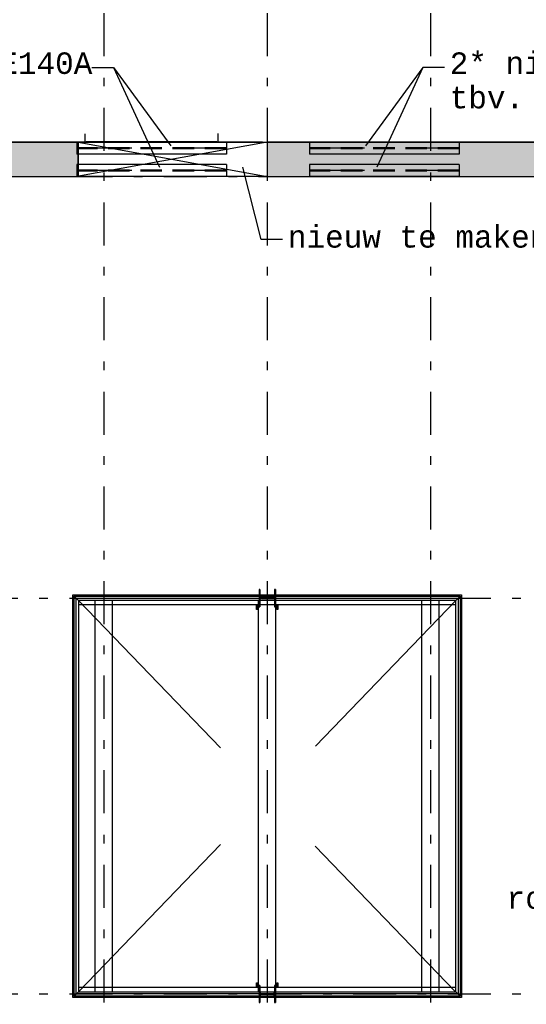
# Model space of a CAD drawing. Extents: x 2 to 87, y -108 to 11.
# Tile 162 of 210: x 24.55 to 30.44, y -19.93 to -8.48. Entities that reach past the tile are written whole.
import ezdxf

# ---------------------------------------------------------------- set-up
doc = ezdxf.new("R2010")
doc.units = 0
doc.header["$MEASUREMENT"] = 0
for name, pattern in [('DASHDOT', [1, 0.5, -0.25, 0, -0.25]), ('HIDDEN', [0.375, 0.25, -0.125]), ('OVERHEAD', [3.96875, 2.38125, -1.5875])]:
    doc.linetypes.add(name, pattern=pattern)
for name, color, linetype in [('10', 7, 'CONTINUOUS'), ('18', 7, 'CONTINUOUS'), ('19', 7, 'CONTINUOUS'), ('2', 7, 'CONTINUOUS'), ('21', 7, 'CONTINUOUS'), ('22', 7, 'CONTINUOUS'), ('3', 7, 'CONTINUOUS'), ('4', 7, 'CONTINUOUS'), ('5', 7, 'CONTINUOUS'), ('7', 7, 'CONTINUOUS'), ('8', 7, 'CONTINUOUS')]:
    doc.layers.add(name, color=color, linetype=linetype)
doc.styles.add('MONOTXT', font='MONOTXT', dxfattribs={"height": 0.2})

# ---------------------------------------------------------------- blocks, each defined once
blk = doc.blocks.new('*N48')
at = {"layer": '3', "color": 62, "linetype": 'Continuous'}
for p, q in [((-0.085, 0.1), (-0.095, 0.1)), ((-0.095, 0.1), (-0.095, -0.1)), ((-0.085, 0.1), (-0.085, 0.0212)), ((-0.0797, 0.0085), (-0.085, 0.0212)), ((-0.067, 0.0032), (-0.0797, 0.0085)), ((0.067, 0.0032), (-0.067, 0.0032)), ((0.0797, 0.0085), (0.067, 0.0032)), ((0.085, 0.0212), (0.0797, 0.0085)), ((0.095, 0.1), (0.085, 0.1)), ((0.085, 0.1), (0.085, 0.0212)), ((0.095, 0.1), (0.095, -0.1)), ((-0.085, -0.1), (-0.095, -0.1)), ((-0.0797, -0.0085), (-0.085, -0.0213)), ((-0.085, -0.0213), (-0.085, -0.1)), ((-0.067, -0.0033), (-0.0797, -0.0085)), ((0.067, -0.0033), (-0.067, -0.0033)), ((0.0797, -0.0085), (0.067, -0.0033)), ((0.085, -0.0213), (0.0797, -0.0085)), ((0.085, -0.0213), (0.085, -0.1)), ((0.095, -0.1), (0.085, -0.1))]:
    blk.add_line(p, q, dxfattribs=at)
for points in [[(-0.085, 0.1), (-0.095, 0.1), (-0.095, -0.1)], [(-0.085, 0.1), (-0.085, -0.1), (-0.095, -0.1)], [(-0.095, 0.1), (-0.095, 0.1), (-0.095, -0.1)], [(-0.085, 0.1), (-0.085, 0.1), (-0.085, 0.0212)], [(-0.0797, 0.0085), (-0.085, 0.0212), (-0.085, -0.0213)], [(-0.0797, 0.0085), (-0.0797, -0.0085), (-0.085, -0.0213)], [(-0.067, 0.0032), (-0.0797, 0.0085), (-0.0797, -0.0085)], [(-0.067, 0.0032), (-0.067, -0.0033), (-0.0797, -0.0085)], [(0.067, 0.0032), (-0.067, 0.0032), (-0.067, -0.0033)], [(0.067, 0.0032), (0.067, -0.0033), (-0.067, -0.0033)], [(0.0797, 0.0085), (0.067, 0.0032), (0.067, -0.0033)], [(0.0797, 0.0085), (0.0797, -0.0085), (0.067, -0.0033)], [(0.085, 0.0212), (0.0797, 0.0085), (0.0797, -0.0085)], [(0.085, 0.0212), (0.085, -0.0213), (0.0797, -0.0085)], [(0.095, 0.1), (0.085, 0.1), (0.085, -0.1)], [(0.095, 0.1), (0.095, -0.1), (0.085, -0.1)], [(0.085, 0.1), (0.085, 0.1), (0.085, 0.0212)], [(0.095, 0.1), (0.095, 0.1), (0.095, -0.1)], [(-0.085, -0.0213), (-0.085, -0.0213), (-0.085, -0.1)], [(0.085, -0.0213), (0.085, -0.0213), (0.085, -0.1)]]:
    blk.add_solid(points, dxfattribs=at)
blk = doc.blocks.new('*N49')
at = {"layer": '3', "color": 62, "linetype": 'Continuous'}
for p, q in [((-0.085, 0.1), (-0.095, 0.1)), ((-0.095, 0.1), (-0.095, -0.1)), ((-0.085, 0.1), (-0.085, 0.0212)), ((-0.0797, 0.0085), (-0.085, 0.0212)), ((-0.067, 0.0032), (-0.0797, 0.0085)), ((0.067, 0.0032), (-0.067, 0.0032)), ((0.0797, 0.0085), (0.067, 0.0032)), ((0.085, 0.0212), (0.0797, 0.0085)), ((0.095, 0.1), (0.085, 0.1)), ((0.085, 0.1), (0.085, 0.0212)), ((0.095, 0.1), (0.095, -0.1)), ((-0.085, -0.1), (-0.095, -0.1)), ((-0.0797, -0.0085), (-0.085, -0.0213)), ((-0.085, -0.0213), (-0.085, -0.1)), ((-0.067, -0.0033), (-0.0797, -0.0085)), ((0.067, -0.0033), (-0.067, -0.0033)), ((0.0797, -0.0085), (0.067, -0.0033)), ((0.085, -0.0213), (0.0797, -0.0085)), ((0.085, -0.0213), (0.085, -0.1)), ((0.095, -0.1), (0.085, -0.1))]:
    blk.add_line(p, q, dxfattribs=at)
for points in [[(-0.085, 0.1), (-0.095, 0.1), (-0.095, -0.1)], [(-0.085, 0.1), (-0.085, -0.1), (-0.095, -0.1)], [(-0.095, 0.1), (-0.095, 0.1), (-0.095, -0.1)], [(-0.085, 0.1), (-0.085, 0.1), (-0.085, 0.0212)], [(-0.0797, 0.0085), (-0.085, 0.0212), (-0.085, -0.0213)], [(-0.0797, 0.0085), (-0.0797, -0.0085), (-0.085, -0.0213)], [(-0.067, 0.0032), (-0.0797, 0.0085), (-0.0797, -0.0085)], [(-0.067, 0.0032), (-0.067, -0.0033), (-0.0797, -0.0085)], [(0.067, 0.0032), (-0.067, 0.0032), (-0.067, -0.0033)], [(0.067, 0.0032), (0.067, -0.0033), (-0.067, -0.0033)], [(0.0797, 0.0085), (0.067, 0.0032), (0.067, -0.0033)], [(0.0797, 0.0085), (0.0797, -0.0085), (0.067, -0.0033)], [(0.085, 0.0212), (0.0797, 0.0085), (0.0797, -0.0085)], [(0.085, 0.0212), (0.085, -0.0213), (0.0797, -0.0085)], [(0.095, 0.1), (0.085, 0.1), (0.085, -0.1)], [(0.095, 0.1), (0.095, -0.1), (0.085, -0.1)], [(0.085, 0.1), (0.085, 0.1), (0.085, 0.0212)], [(0.095, 0.1), (0.095, 0.1), (0.095, -0.1)], [(-0.085, -0.0213), (-0.085, -0.0213), (-0.085, -0.1)], [(0.085, -0.0213), (0.085, -0.0213), (0.085, -0.1)]]:
    blk.add_solid(points, dxfattribs=at)

msp = doc.modelspace()

# ---------------------------------------------------------------- linework, layer by layer
at = {"layer": '10', "color": 7, "linetype": 'Continuous'}
for p, q in [((25.3893, -9.0385), (25.6393, -9.0385)), ((25.6393, -9.0385), (26.174, -10.1987)), ((25.6393, -9.0385), (26.3056, -9.9475)), ((29.2384, -9.0385), (28.5721, -9.9475)), ((29.2384, -9.0385), (28.7037, -10.1987)), ((29.4884, -9.0385), (29.2384, -9.0385)), ((27.356, -11.0396), (27.1436, -10.1981)), ((27.606, -11.0396), (27.356, -11.0396))]:
    msp.add_line(p, q, dxfattribs=at)
at = {"layer": '10', "color": 62, "linetype": 'Continuous'}
for p, q in [((27.3326, -15.2825), (25.233, -15.2825)), ((25.4276, -19.7821), (25.4276, -15.2329)), ((25.6276, -19.7821), (25.6276, -15.2329)), ((27.3276, -19.7821), (27.3276, -15.2329)), ((27.5126, -15.2825), (27.3426, -15.2825)), ((29.6222, -15.2825), (27.5226, -15.2825)), ((27.5276, -19.7821), (27.5276, -15.2329)), ((29.2276, -19.7821), (29.2276, -15.2329)), ((29.4276, -19.7821), (29.4276, -15.2329)), ((27.3326, -19.7325), (25.233, -19.7325)), ((27.5126, -19.7325), (27.3426, -19.7325)), ((29.6222, -19.7325), (27.5226, -19.7325))]:
    msp.add_line(p, q, dxfattribs=at)
at = {"layer": '18', "color": 62, "linetype": 'Continuous'}
for p, q in [((10.5276, -9.9075), (25.2276, -9.9075)), ((25.2276, -9.9075), (25.2276, -10.3075)), ((27.4276, -9.9075), (49.6276, -9.9075)), ((27.4276, -9.9075), (27.4276, -10.3075)), ((10.9069, -10.3075), (25.2276, -10.3075)), ((27.4276, -10.3075), (27.6392, -10.3075)), ((27.6392, -10.3075), (28.2589, -10.3075)), ((28.2589, -10.3075), (49.6276, -10.3075))]:
    msp.add_line(p, q, dxfattribs=at)
for points in [[(10.5276, -9.9075), (10.5276, -9.9075), (25.2276, -9.9075)], [(10.5276, -9.9075), (10.5276, -10.3075), (25.2276, -10.3075)], [(10.5276, -9.9075), (25.2276, -9.9075), (25.2276, -10.3075)], [(27.4276, -9.9075), (27.4276, -9.9075), (49.6276, -9.9075)], [(27.4276, -9.9075), (27.4276, -10.3075), (49.6276, -10.3075)], [(27.4276, -9.9075), (49.6276, -9.9075), (49.6276, -10.3075)], [(10.9069, -10.3075), (10.9069, -10.3075), (25.2276, -10.3075)], [(27.4276, -10.3075), (27.4276, -10.3075), (27.6392, -10.3075)], [(27.6392, -10.3075), (27.6392, -10.3075), (28.2589, -10.3075)], [(28.2589, -10.3075), (28.2589, -10.3075), (49.6276, -10.3075)]]:
    msp.add_solid(points, dxfattribs=at)
at = {"layer": '19', "color": 1, "linetype": 'Continuous'}
for p, q in [((27.4276, -9.9075), (25.2126, -10.3075)), ((25.2276, -9.9075), (27.4276, -10.3075))]:
    msp.add_line(p, q, dxfattribs=at)
msp.add_lwpolyline([(25.2276, -10.3075), (25.2276, -9.9075), (27.4276, -9.9075), (27.4276, -10.3075)], close=True, dxfattribs=at)
at = {"layer": '2', "color": 62, "linetype": 'Continuous'}
for p, q in [((25.3126, -9.9075), (25.3126, -9.8102)), ((26.8526, -9.8075), (26.8526, -9.9075)), ((27.3717, -9.9075), (10.1276, -9.9075)), ((25.2276, -10.3075), (25.2276, -9.9075)), ((25.3226, -9.8975), (26.8406, -9.8975)), ((25.3226, -9.8975), (25.3226, -9.9075)), ((26.8406, -9.9075), (26.8406, -9.8975)), ((50.0276, -9.9075), (27.4276, -9.9075)), ((27.4276, -9.9075), (27.4276, -10.3075)), ((10.5276, -10.3075), (25.2276, -10.3075)), ((27.4276, -10.3075), (49.6276, -10.3075))]:
    msp.add_line(p, q, dxfattribs=at)
at = {"layer": '21', "color": 4, "linetype": 'Continuous'}
for p, q in [((26.9526, -9.9075), (25.2126, -9.9075)), ((25.2126, -9.9075), (25.2126, -10.0475)), ((26.9526, -9.9075), (26.9526, -10.0475)), ((29.6606, -9.9075), (27.9206, -9.9075)), ((27.9206, -9.9075), (27.9206, -10.0475)), ((29.6606, -9.9075), (29.6606, -10.0475)), ((26.9526, -10.0475), (25.2126, -10.0475)), ((29.6606, -10.0475), (27.9206, -10.0475)), ((26.9526, -10.1675), (25.2126, -10.1675)), ((25.2126, -10.1675), (25.2126, -10.3075)), ((26.9526, -10.1675), (26.9526, -10.3075)), ((29.6606, -10.1675), (27.9206, -10.1675)), ((27.9206, -10.1675), (27.9206, -10.3075)), ((29.6606, -10.1675), (29.6606, -10.3075)), ((26.9526, -10.3075), (25.2126, -10.3075)), ((29.6606, -10.3075), (27.9206, -10.3075))]:
    msp.add_line(p, q, dxfattribs=at)
at = {"layer": '21', "color": 4, "linetype": 'HIDDEN'}
for p, q in [((26.9526, -9.9715), (25.2126, -9.9715)), ((26.9526, -9.9835), (25.2126, -9.9835)), ((29.6606, -9.9715), (27.9206, -9.9715)), ((29.6606, -9.9835), (27.9206, -9.9835)), ((26.9526, -10.2315), (25.2126, -10.2315)), ((26.9526, -10.2435), (25.2126, -10.2435)), ((29.6606, -10.2315), (27.9206, -10.2315)), ((29.6606, -10.2435), (27.9206, -10.2435))]:
    msp.add_line(p, q, dxfattribs=at)
at = {"layer": '21', "color": 4, "linetype": 'DASHDOT'}
for p, q in [((26.9526, -9.9775), (25.2126, -9.9775)), ((29.6606, -9.9775), (27.9206, -9.9775)), ((26.9526, -10.2375), (25.2126, -10.2375)), ((29.6606, -10.2375), (27.9206, -10.2375))]:
    msp.add_line(p, q, dxfattribs=at)
at = {"layer": '21', "color": 62, "linetype": 'OVERHEAD'}
for p, q in [((25.233, -15.2329), (29.6095, -19.7761)), ((25.233, -19.7821), (29.6222, -15.2329))]:
    msp.add_line(p, q, dxfattribs=at)
at = {"layer": '22', "color": 62, "linetype": 'Continuous'}
for p, q in [((25.1676, -19.8475), (25.1676, -15.1675)), ((25.1676, -15.1675), (29.6876, -15.1675)), ((25.2076, -15.2075), (29.6476, -15.2075)), ((25.2076, -19.8075), (25.2076, -15.2075)), ((29.6476, -15.2075), (29.6476, -19.8075)), ((29.6876, -15.1675), (29.6876, -19.8475)), ((29.6876, -19.8475), (25.1676, -19.8475)), ((29.6476, -19.8075), (25.2076, -19.8075))]:
    msp.add_line(p, q, dxfattribs=at)
at = {"layer": '3', "color": 62, "linetype": 'Continuous'}
for p, q in [((27.3426, -15.1075), (27.3326, -15.1075)), ((27.3326, -15.1075), (27.3326, -15.3075)), ((27.3426, -15.1863), (27.3426, -15.1075)), ((27.4946, -15.2043), (27.3606, -15.2043)), ((27.3606, -15.2108), (27.4946, -15.2108)), ((27.5226, -15.1075), (27.5126, -15.1075)), ((27.5126, -15.1075), (27.5126, -15.1863)), ((27.5226, -15.3075), (27.5226, -15.1075)), ((27.3026, -15.3375), (27.3026, -15.2825)), ((27.3151, -15.2825), (27.3151, -15.3375)), ((27.3326, -15.3075), (27.3426, -15.3075)), ((27.3426, -15.3075), (27.3426, -15.2288)), ((27.5126, -15.2288), (27.5126, -15.3075)), ((27.5126, -15.3075), (27.5226, -15.3075)), ((27.5401, -15.3375), (27.5401, -15.2825)), ((27.5526, -15.2825), (27.5526, -15.3375)), ((27.3151, -15.3375), (27.3026, -15.3375)), ((27.5526, -15.3375), (27.5401, -15.3375)), ((27.3026, -19.6775), (27.3151, -19.6775)), ((27.3026, -19.7325), (27.3026, -19.6775)), ((27.3151, -19.6775), (27.3151, -19.7325)), ((27.5401, -19.6775), (27.5526, -19.6775)), ((27.5401, -19.7325), (27.5401, -19.6775)), ((27.5526, -19.6775), (27.5526, -19.7325)), ((27.3426, -19.7075), (27.3326, -19.7075)), ((27.3326, -19.7075), (27.3326, -19.9075)), ((27.3426, -19.7863), (27.3426, -19.7075)), ((27.5226, -19.7075), (27.5126, -19.7075)), ((27.5126, -19.7075), (27.5126, -19.7863)), ((27.5226, -19.9075), (27.5226, -19.7075)), ((27.3326, -19.9075), (27.3426, -19.9075)), ((27.3426, -19.9075), (27.3426, -19.8288)), ((27.4946, -19.8043), (27.3606, -19.8043)), ((27.3606, -19.8108), (27.4946, -19.8108)), ((27.5126, -19.8288), (27.5126, -19.9075)), ((27.5126, -19.9075), (27.5226, -19.9075))]:
    msp.add_line(p, q, dxfattribs=at)
for centre, start, end in [((27.3606, -15.1862), 180, 270), ((27.3606, -15.2288), 90, 180), ((27.4946, -15.1862), 270, 360), ((27.4946, -15.2288), 360, 90), ((27.3606, -19.7863), 180, 270), ((27.4946, -19.7863), 270, 360), ((27.3606, -19.8288), 90, 180), ((27.4946, -19.8288), 360, 90)]:
    msp.add_arc(centre, 0.018, start, end, dxfattribs=at)
at = {"layer": '4', "color": 62, "linetype": 'Continuous'}
for p, q in [((27.4276, -10.3075), (25.2276, -10.3075)), ((25.1695, -19.8475), (25.1695, -15.1694)), ((25.1695, -15.1694), (27.3326, -15.1694)), ((27.3426, -15.1694), (27.5126, -15.1694)), ((27.5226, -15.1694), (29.6876, -15.1694)), ((29.6876, -15.1694), (29.6876, -19.8475)), ((27.3326, -19.8475), (25.1695, -19.8475)), ((27.5126, -19.8475), (27.3426, -19.8475)), ((29.6876, -19.8475), (27.5226, -19.8475))]:
    msp.add_line(p, q, dxfattribs=at)
at = {"layer": '5', "color": 7, "linetype": 'DASHDOT'}
for p, q in [((25.5276, -7.3075), (25.5276, -96.5075)), ((27.4276, -7.3075), (27.4276, -96.5075)), ((29.3276, -7.3075), (29.3276, -96.5075)), ((7.5276, -10.3075), (52.6276, -10.3075)), ((7.5276, -15.2075), (52.6276, -15.2075)), ((7.5276, -19.8075), (52.6276, -19.8075))]:
    msp.add_line(p, q, dxfattribs=at)
at = {"layer": '7', "color": 62, "linetype": 'Continuous'}
for p, q in [((25.1822, -19.8329), (25.1822, -15.1821)), ((25.233, -15.2329), (25.1822, -15.1821)), ((25.1822, -15.1821), (27.3326, -15.1821)), ((27.3426, -15.1821), (27.5126, -15.1821)), ((27.5226, -15.1821), (29.673, -15.1821)), ((29.6222, -15.2329), (29.673, -15.1821)), ((29.673, -15.1821), (29.673, -19.8329)), ((25.233, -15.2329), (25.233, -19.7821)), ((27.3326, -15.2329), (25.233, -15.2329)), ((27.5126, -15.2329), (27.3426, -15.2329)), ((29.6222, -15.2329), (27.5226, -15.2329)), ((29.6222, -19.7821), (29.6222, -15.2329)), ((25.233, -19.7821), (25.1822, -19.8329)), ((25.233, -19.7821), (27.3326, -19.7821)), ((27.3426, -19.7821), (27.5126, -19.7821)), ((27.5226, -19.7821), (29.6222, -19.7821)), ((29.673, -19.8329), (29.6222, -19.7821)), ((27.3326, -19.8329), (25.1822, -19.8329)), ((27.5126, -19.8329), (27.3426, -19.8329)), ((29.673, -19.8329), (27.5226, -19.8329))]:
    msp.add_line(p, q, dxfattribs=at)

# ---------------------------------------------------------------- block references
at = {"layer": '3', "color": 62, "linetype": 'Continuous'}
for name, p in [('*N48', (27.4276, -15.2075)), ('*N49', (27.4276, -19.8075))]:
    msp.add_blockref(name, p, dxfattribs=at)

# ---------------------------------------------------------------- texts
at = {"layer": '8', "color": 7, "linetype": 'Continuous', "style": 'MONOTXT'}
for s, p in [('2* nieuwe HE140A', (21.9324, -9.1137)), ('2* nieuwe HE140A', (29.5505, -9.1137)), ('tbv. aangepaste sparing bgg', (29.5505, -9.5137)), ('nieuw te maken sparing', (27.6683, -11.1324)), ('rondom ravelen met IPE300', (30.2125, -18.8172))]:
    msp.add_text(s, height=0.25, dxfattribs=at).set_placement(p)

doc.saveas('drawing.dxf')
